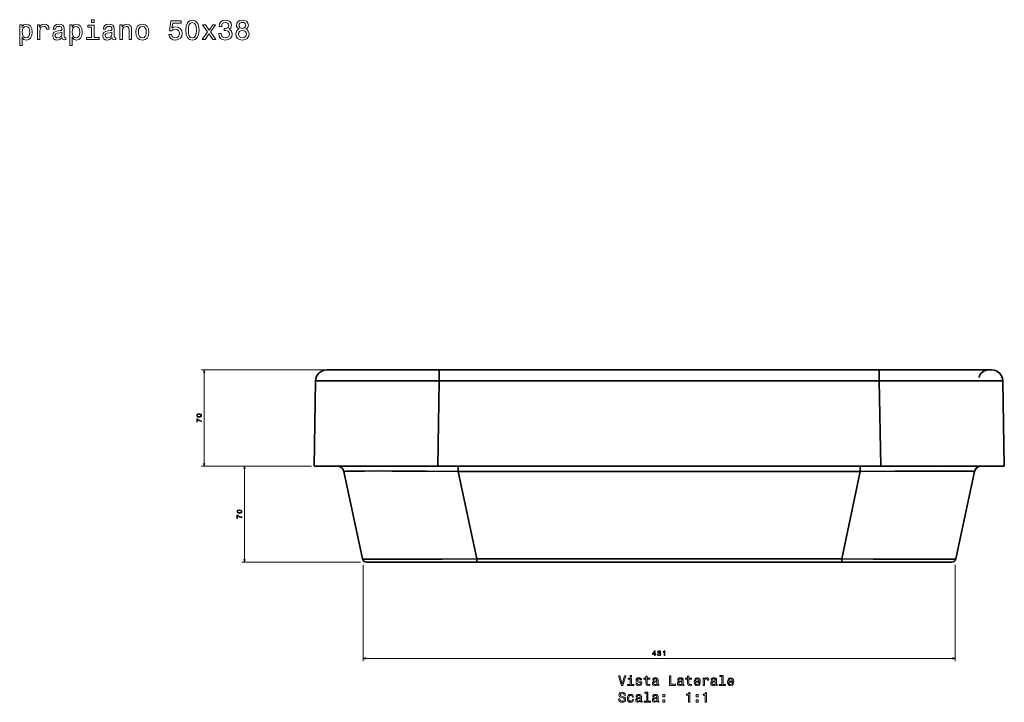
# Model space of a CAD drawing. Extents: x 403 to 1830, y 49 to 1380.
# Tile 4 of 4: x 1113 to 1830, y 883 to 1380. Entities that reach past the tile are written whole.
import ezdxf

# ---------------------------------------------------------------- set-up
doc = ezdxf.new("R2010")
doc.units = 0

msp = doc.modelspace()

# ---------------------------------------------------------------- linework, layer by layer
at = {"color": 7, "lineweight": 13}
for p, q in [((1334.88, 1124.53), (1245.75, 1124.53)), ((1247.75, 1054.53), (1247.75, 1124.53)), ((1325.8, 1054.53), (1245.75, 1054.53)), ((1325.8, 1054.53), (1275.09, 1054.53)), ((1277.09, 984.53), (1277.09, 1054.53)), ((1361.53, 984.53), (1275.09, 984.53)), ((1363.53, 982.53), (1363.53, 912.53)), ((1794.51, 982.53), (1794.51, 912.53)), ((1363.53, 914.53), (1794.51, 914.53))]:
    msp.add_line(p, q, dxfattribs=at)
at = {"color": 7, "lineweight": 35}
for p, q in [((1336.88, 1124.53), (1418.87, 1124.53)), ((1418.87, 1124.53), (1336.88, 1124.53)), ((1418.87, 1124.53), (1739.17, 1124.53)), ((1739.17, 1124.53), (1418.87, 1124.53)), ((1739.17, 1124.53), (1821.16, 1124.53)), ((1821.16, 1124.53), (1739.17, 1124.53)), ((1328.88, 1116.67), (1327.8, 1054.53)), ((1327.8, 1054.53), (1328.88, 1116.67)), ((1418.87, 1116.67), (1417.78, 1054.53)), ((1417.78, 1054.53), (1418.87, 1116.67)), ((1418.87, 1116.67), (1739.17, 1116.67)), ((1739.17, 1116.67), (1418.87, 1116.67)), ((1739.17, 1116.67), (1740.25, 1054.53)), ((1740.25, 1054.53), (1739.17, 1116.67)), ((1829.15, 1116.67), (1830.24, 1054.53)), ((1830.24, 1054.53), (1829.15, 1116.67)), ((1830.24, 1054.53), (1829.15, 1116.67)), ((1417.78, 1054.53), (1327.8, 1054.53)), ((1327.8, 1054.53), (1417.78, 1054.53)), ((1344.6, 1054.53), (1376.55, 1054.53)), ((1395.98, 1054.53), (1432.64, 1054.53)), ((1740.25, 1054.53), (1417.78, 1054.53)), ((1417.78, 1054.53), (1740.25, 1054.53)), ((1432.64, 1054.53), (1725.4, 1054.53)), ((1725.4, 1054.53), (1762.07, 1054.53)), ((1830.24, 1054.53), (1740.25, 1054.53)), ((1740.25, 1054.53), (1830.24, 1054.53)), ((1781.52, 1054.53), (1813.43, 1054.53)), ((1363.02, 986.9), (1349.49, 1050.57)), ((1349.49, 1050.57), (1363.02, 986.9)), ((1725.4, 1050.57), (1432.64, 1050.57)), ((1446.17, 986.9), (1432.64, 1050.57)), ((1432.64, 1050.57), (1725.4, 1050.57)), ((1432.64, 1050.57), (1446.17, 986.9)), ((1711.87, 986.9), (1725.4, 1050.57)), ((1725.4, 1050.57), (1711.87, 986.9)), ((1795.01, 986.9), (1808.54, 1050.57)), ((1795.01, 986.9), (1808.54, 1050.57)), ((1808.54, 1050.57), (1795.01, 986.9)), ((1365.96, 984.53), (1446.17, 984.53)), ((1446.17, 984.53), (1365.96, 984.53)), ((1446.67, 984.53), (1372.01, 984.53)), ((1372.01, 984.53), (1446.67, 984.53)), ((1394.09, 984.53), (1446.17, 984.53)), ((1711.87, 986.9), (1446.17, 986.9)), ((1446.17, 986.9), (1711.87, 986.9)), ((1446.17, 984.53), (1711.87, 984.53)), ((1446.17, 984.53), (1711.87, 984.53)), ((1711.87, 984.53), (1446.17, 984.53)), ((1711.36, 984.53), (1446.67, 984.53)), ((1446.67, 984.53), (1711.36, 984.53)), ((1786.02, 984.53), (1711.36, 984.53)), ((1711.36, 984.53), (1786.02, 984.53)), ((1711.87, 984.53), (1765.37, 984.53)), ((1711.87, 984.53), (1792.08, 984.53)), ((1792.08, 984.53), (1711.87, 984.53))]:
    msp.add_line(p, q, dxfattribs=at)
at = {"color": 7, "lineweight": 35, "ltscale": 0.196509}
for p, q in [((1418.87, 1124.53), (1418.87, 1116.67)), ((1418.87, 1116.67), (1418.87, 1124.53)), ((1739.17, 1124.53), (1739.17, 1116.67)), ((1739.17, 1116.67), (1739.17, 1124.53))]:
    msp.add_line(p, q, dxfattribs=at)
at = {"color": 7, "lineweight": 35, "ltscale": 0.420172}
msp.add_line((1327.8, 1054.53), (1344.6, 1054.53), dxfattribs=at)
at = {"color": 7, "lineweight": 35, "ltscale": 0.099011}
for p, q in [((1432.64, 1050.57), (1432.64, 1054.53)), ((1432.64, 1054.53), (1432.64, 1050.57)), ((1725.4, 1050.57), (1725.4, 1054.53)), ((1725.4, 1054.53), (1725.4, 1050.57))]:
    msp.add_line(p, q, dxfattribs=at)
at = {"color": 7, "lineweight": 35, "ltscale": 0.420663}
msp.add_line((1813.41, 1054.53), (1830.24, 1054.53), dxfattribs=at)
at = {"color": 7, "lineweight": 35, "ltscale": 0.000236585}
msp.add_line((1349.86, 1050.66), (1349.87, 1050.66), dxfattribs=at)
at = {"color": 7, "lineweight": 35, "ltscale": 0.023158}
msp.add_line((1359.74, 1050.91), (1360.66, 1050.92), dxfattribs=at)
at = {"color": 7, "lineweight": 35, "ltscale": 0.015029}
msp.add_line((1802.85, 1050.85), (1802.25, 1050.87), dxfattribs=at)
at = {"color": 7, "lineweight": 35, "ltscale": 0.439944}
msp.add_line((1368.43, 984.53), (1386.02, 984.53), dxfattribs=at)
at = {"color": 7, "lineweight": 35, "ltscale": 0.000302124}
msp.add_line((1372.01, 984.53), (1372.02, 984.53), dxfattribs=at)
at = {"color": 7, "lineweight": 35, "ltscale": 0.000296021}
msp.add_line((1372.02, 984.53), (1372.01, 984.53), dxfattribs=at)
at = {"color": 7, "lineweight": 35, "ltscale": 0.059407}
for p, q in [((1446.17, 984.53), (1446.17, 986.9)), ((1446.17, 986.9), (1446.17, 984.53)), ((1711.87, 984.53), (1711.87, 986.9)), ((1711.87, 986.9), (1711.87, 984.53))]:
    msp.add_line(p, q, dxfattribs=at)
at = {"color": 7, "lineweight": 35, "ltscale": 0.470667}
msp.add_line((1773.25, 984.53), (1792.08, 984.53), dxfattribs=at)
at = {"color": 7, "lineweight": 35, "ltscale": 0.000656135}
msp.add_line((1786, 984.53), (1786.02, 984.53), dxfattribs=at)
at = {"color": 7, "lineweight": 13}
for points in [[(1115.26, 1374.26), (1115.26, 1375.93), (1113.48, 1375.93), (1113.48, 1360.91), (1115.26, 1360.91), (1115.26, 1366.76), (1115.88, 1365.81), (1116.59, 1365.18), (1118.36, 1364.72), (1120.06, 1365.1), (1121.39, 1366.25), (1122.26, 1368.07), (1122.58, 1370.53), (1122.26, 1372.97), (1121.39, 1374.78), (1120.06, 1375.91), (1118.36, 1376.32), (1117.4, 1376.2), (1116.57, 1375.81), (1115.86, 1375.17)], [(1126.39, 1365.1), (1128.17, 1365.1), (1128.17, 1371.29), (1128.35, 1372.79), (1128.9, 1373.86), (1129.78, 1374.5), (1130.97, 1374.72), (1131.86, 1374.58), (1132.53, 1374.18), (1132.93, 1373.49), (1133.07, 1372.57), (1134.87, 1372.57), (1134.62, 1374.2), (1133.96, 1375.37), (1132.85, 1376.08), (1131.34, 1376.32), (1130.31, 1376.16), (1129.42, 1375.75), (1128.63, 1375.07), (1128.01, 1374.14), (1128.01, 1375.93), (1126.39, 1375.93)], [(1144.31, 1366.51), (1144.31, 1366.45), (1144.41, 1365.77), (1144.71, 1365.28), (1145.98, 1364.9), (1146.97, 1365.06), (1146.97, 1366.43), (1146.55, 1366.37), (1145.98, 1366.63), (1145.88, 1367.44), (1145.88, 1373.05), (1145.64, 1374.48), (1144.93, 1375.49), (1143.7, 1376.1), (1141.97, 1376.32), (1140.27, 1376.08), (1139.02, 1375.39), (1138.23, 1374.32), (1137.97, 1372.91), (1137.97, 1372.79), (1139.57, 1372.79), (1139.71, 1373.63), (1140.15, 1374.24), (1140.88, 1374.6), (1141.91, 1374.74), (1142.9, 1374.64), (1143.6, 1374.34), (1144.02, 1373.82), (1144.17, 1373.09), (1144.09, 1372.24), (1143.76, 1371.82), (1142.96, 1371.62), (1141.44, 1371.46), (1139.71, 1371.09), (1138.48, 1370.45), (1137.75, 1369.44), (1137.53, 1367.95), (1137.73, 1366.61), (1138.36, 1365.63), (1139.36, 1365), (1140.76, 1364.78), (1142.63, 1365.2)], [(1151.69, 1374.26), (1151.69, 1375.93), (1149.92, 1375.93), (1149.92, 1360.91), (1151.69, 1360.91), (1151.69, 1366.76), (1152.32, 1365.81), (1153.02, 1365.18), (1154.8, 1364.72), (1156.49, 1365.1), (1157.82, 1366.25), (1158.69, 1368.07), (1159.01, 1370.53), (1158.69, 1372.97), (1157.82, 1374.78), (1156.49, 1375.91), (1154.8, 1376.32), (1153.83, 1376.2), (1153, 1375.81), (1152.3, 1375.17)], [(1167.65, 1379.59), (1165.77, 1379.59), (1165.77, 1377.57), (1167.65, 1377.57)], [(1180.74, 1366.51), (1180.74, 1366.45), (1180.84, 1365.77), (1181.14, 1365.28), (1182.41, 1364.9), (1183.4, 1365.06), (1183.4, 1366.43), (1182.98, 1366.37), (1182.41, 1366.63), (1182.31, 1367.44), (1182.31, 1373.05), (1182.07, 1374.48), (1181.36, 1375.49), (1180.13, 1376.1), (1178.4, 1376.32), (1176.7, 1376.08), (1175.45, 1375.39), (1174.67, 1374.32), (1174.41, 1372.91), (1174.41, 1372.79), (1176, 1372.79), (1176.14, 1373.63), (1176.58, 1374.24), (1177.31, 1374.6), (1178.34, 1374.74), (1179.33, 1374.64), (1180.03, 1374.34), (1180.46, 1373.82), (1180.6, 1373.09), (1180.52, 1372.24), (1180.19, 1371.82), (1179.39, 1371.62), (1177.87, 1371.46), (1176.14, 1371.09), (1174.91, 1370.45), (1174.18, 1369.44), (1173.96, 1367.95), (1174.16, 1366.61), (1174.79, 1365.63), (1175.8, 1365), (1177.19, 1364.78), (1179.07, 1365.2)], [(1186.45, 1365.1), (1188.22, 1365.1), (1188.22, 1371.35), (1188.41, 1372.79), (1188.99, 1373.84), (1189.9, 1374.48), (1191.11, 1374.72), (1192.08, 1374.52), (1192.68, 1373.98), (1192.98, 1373.07), (1193.09, 1371.86), (1193.09, 1365.1), (1194.86, 1365.1), (1194.86, 1372.22), (1194.78, 1373.65), (1194.42, 1374.84), (1193.23, 1375.93), (1191.37, 1376.32), (1190.34, 1376.18), (1189.47, 1375.79), (1188.73, 1375.15), (1188.14, 1374.28), (1188.14, 1375.93), (1186.45, 1375.93)], [(1198.07, 1370.51), (1198.39, 1368.05), (1199.32, 1366.23), (1200.79, 1365.1), (1202.77, 1364.72), (1204.72, 1365.1), (1206.2, 1366.21), (1207.13, 1368.03), (1207.47, 1370.51), (1207.13, 1372.97), (1206.2, 1374.8), (1204.72, 1375.91), (1202.77, 1376.32), (1200.79, 1375.91), (1199.32, 1374.78), (1198.39, 1372.97)], [(1222.05, 1368.75), (1222.5, 1367.1), (1223.49, 1365.81), (1224.94, 1365), (1226.79, 1364.7), (1228.83, 1365.06), (1230.43, 1366.05), (1231.43, 1367.62), (1231.82, 1369.64), (1231.47, 1371.52), (1230.51, 1372.99), (1228.99, 1373.94), (1227.04, 1374.28), (1225.52, 1374.04), (1224.35, 1373.37), (1224.92, 1377.14), (1231.05, 1377.14), (1231.05, 1378.8), (1223.57, 1378.8), (1222.46, 1371.38), (1224.07, 1371.38), (1225.24, 1372.32), (1226.73, 1372.67), (1228.02, 1372.44), (1229.01, 1371.8), (1229.64, 1370.81), (1229.86, 1369.54), (1229.64, 1368.27), (1228.99, 1367.28), (1228, 1366.65), (1226.73, 1366.43), (1225.66, 1366.57), (1224.84, 1367.04), (1224.23, 1367.76), (1223.93, 1368.75)], [(1234.34, 1371.94), (1234.64, 1368.77), (1235.59, 1366.51), (1237.1, 1365.14), (1239.2, 1364.7), (1241.28, 1365.14), (1242.79, 1366.51), (1243.72, 1368.77), (1244.04, 1371.94), (1243.72, 1375.09), (1243.34, 1376.34), (1242.79, 1377.37), (1241.28, 1378.74), (1239.2, 1379.2), (1237.1, 1378.74), (1235.59, 1377.35), (1234.64, 1375.09)], [(1236.28, 1371.94), (1236.44, 1374.38), (1236.94, 1376.14), (1237.85, 1377.16), (1239.2, 1377.53), (1240.53, 1377.16), (1241.44, 1376.14), (1241.94, 1374.38), (1242.11, 1371.94), (1241.94, 1369.48), (1241.44, 1367.72), (1240.53, 1366.69), (1239.2, 1366.35), (1237.85, 1366.69), (1236.94, 1367.72), (1236.44, 1369.48)], [(1258.41, 1369.5), (1258.41, 1369.36), (1258.73, 1367.42), (1259.68, 1365.97), (1261.17, 1365.04), (1263.15, 1364.7), (1265.24, 1365.04), (1266.82, 1365.93), (1267.83, 1367.34), (1268.19, 1369.16), (1268.03, 1370.35), (1267.58, 1371.31), (1266.86, 1372.06), (1265.89, 1372.61), (1267.2, 1373.69), (1267.66, 1375.43), (1267.36, 1377), (1266.49, 1378.19), (1265.08, 1378.94), (1263.15, 1379.2), (1261.33, 1378.88), (1259.94, 1377.99), (1259.03, 1376.58), (1258.73, 1374.7), (1258.73, 1374.56), (1260.52, 1374.56), (1260.68, 1375.85), (1261.21, 1376.78), (1262.06, 1377.35), (1263.25, 1377.55), (1264.3, 1377.39), (1265.06, 1376.96), (1265.53, 1376.28), (1265.71, 1375.35), (1265.53, 1374.36), (1265.04, 1373.69), (1264.19, 1373.29), (1263.04, 1373.17), (1262.26, 1373.19), (1262.26, 1371.6), (1263.25, 1371.64), (1264.52, 1371.46), (1265.47, 1370.97), (1266.03, 1370.18), (1266.23, 1369.16), (1266.01, 1367.99), (1265.43, 1367.12), (1264.5, 1366.57), (1263.27, 1366.39), (1262, 1366.59), (1261.07, 1367.2), (1260.48, 1368.17), (1260.26, 1369.5)], [(1273.13, 1372.65), (1272.1, 1372.08), (1271.4, 1371.29), (1270.95, 1370.31), (1270.81, 1369.12), (1271.13, 1367.32), (1272.06, 1365.93), (1273.58, 1365.04), (1275.63, 1364.7), (1277.67, 1365.04), (1279.18, 1365.93), (1280.11, 1367.32), (1280.45, 1369.12), (1280.29, 1370.31), (1279.87, 1371.29), (1279.14, 1372.08), (1278.13, 1372.65), (1278.94, 1373.13), (1279.51, 1373.8), (1279.85, 1374.6), (1279.97, 1375.59), (1279.65, 1377.02), (1278.8, 1378.17), (1277.43, 1378.92), (1275.63, 1379.2), (1273.82, 1378.92), (1272.45, 1378.17), (1271.58, 1377.02), (1271.28, 1375.59), (1271.38, 1374.6), (1271.72, 1373.8)], [(1273.19, 1375.43), (1273.35, 1376.32), (1273.84, 1377), (1274.6, 1377.43), (1275.63, 1377.59), (1276.64, 1377.43), (1277.41, 1377), (1277.89, 1376.32), (1278.07, 1375.43), (1277.89, 1374.52), (1277.41, 1373.82), (1276.64, 1373.35), (1275.63, 1373.21), (1274.6, 1373.37), (1273.84, 1373.82), (1273.35, 1374.52)], [(1118.06, 1366.31), (1116.87, 1366.57), (1116, 1367.38), (1115.46, 1368.69), (1115.28, 1370.53), (1115.46, 1372.34), (1116, 1373.65), (1116.87, 1374.44), (1118.06, 1374.72), (1119.15, 1374.44), (1120.02, 1373.63), (1120.56, 1372.32), (1120.77, 1370.53), (1120.56, 1368.71), (1120.02, 1367.38), (1119.15, 1366.57)], [(1144.11, 1368.89), (1143.86, 1367.84), (1143.22, 1367.04), (1142.25, 1366.51), (1141.06, 1366.33), (1140.29, 1366.43), (1139.75, 1366.76), (1139.41, 1367.32), (1139.3, 1368.11), (1139.38, 1368.81), (1139.71, 1369.32), (1141, 1369.88), (1142.63, 1370.12), (1144.11, 1370.61)], [(1154.49, 1366.31), (1153.3, 1366.57), (1152.44, 1367.38), (1151.89, 1368.69), (1151.71, 1370.53), (1151.89, 1372.34), (1152.44, 1373.65), (1153.3, 1374.44), (1154.49, 1374.72), (1155.58, 1374.44), (1156.45, 1373.63), (1157, 1372.32), (1157.2, 1370.53), (1157, 1368.71), (1156.45, 1367.38), (1155.58, 1366.57)], [(1167.59, 1366.59), (1167.59, 1375.57), (1163.03, 1375.57), (1163.03, 1374.06), (1165.81, 1374.06), (1165.81, 1366.59), (1162.18, 1366.59), (1162.18, 1365.1), (1171.26, 1365.1), (1171.26, 1366.59)], [(1180.54, 1368.89), (1180.3, 1367.84), (1179.65, 1367.04), (1178.68, 1366.51), (1177.49, 1366.33), (1176.72, 1366.43), (1176.18, 1366.76), (1175.84, 1367.32), (1175.74, 1368.11), (1175.82, 1368.81), (1176.14, 1369.32), (1177.43, 1369.88), (1179.07, 1370.12), (1180.54, 1370.61)], [(1199.88, 1370.53), (1200.07, 1372.34), (1200.63, 1373.65), (1201.54, 1374.46), (1202.77, 1374.74), (1203.98, 1374.46), (1204.89, 1373.67), (1205.45, 1372.34), (1205.65, 1370.53), (1205.45, 1368.69), (1204.89, 1367.36), (1203.98, 1366.55), (1202.77, 1366.29), (1201.54, 1366.55), (1200.63, 1367.36), (1200.07, 1368.69)], [(1248.46, 1365.1), (1251.24, 1369.32), (1254.11, 1365.1), (1256.25, 1365.1), (1252.37, 1370.69), (1256.02, 1375.93), (1253.97, 1375.93), (1251.32, 1372), (1248.68, 1375.93), (1246.58, 1375.93), (1250.17, 1370.67), (1246.38, 1365.1)], [(1272.75, 1369.16), (1272.93, 1370.23), (1273.51, 1371.03), (1274.42, 1371.56), (1275.63, 1371.74), (1276.82, 1371.56), (1277.73, 1371.03), (1278.32, 1370.23), (1278.52, 1369.16), (1278.32, 1368.01), (1277.73, 1367.14), (1276.82, 1366.57), (1275.63, 1366.39), (1274.42, 1366.57), (1273.51, 1367.14), (1272.93, 1368.01)], [(1244.04, 1090.18), (1244.83, 1090.26), (1245.4, 1090.49), (1245.74, 1090.87), (1245.85, 1091.4), (1245.74, 1091.92), (1245.4, 1092.29), (1244.83, 1092.53), (1244.04, 1092.61), (1243.26, 1092.53), (1242.94, 1092.43), (1242.69, 1092.29), (1242.34, 1091.92), (1242.23, 1091.4), (1242.34, 1090.87), (1242.69, 1090.49), (1243.26, 1090.26)], [(1244.04, 1090.66), (1243.43, 1090.7), (1242.99, 1090.83), (1242.74, 1091.06), (1242.65, 1091.4), (1242.74, 1091.73), (1242.99, 1091.96), (1243.43, 1092.08), (1244.04, 1092.12), (1244.66, 1092.08), (1245.1, 1091.96), (1245.35, 1091.73), (1245.44, 1091.4), (1245.35, 1091.06), (1245.1, 1090.83), (1244.66, 1090.7)], [(1245.75, 1086.96), (1245.75, 1087.47), (1244.92, 1087.63), (1244.14, 1087.93), (1243.42, 1088.34), (1242.75, 1088.88), (1242.33, 1088.88), (1242.33, 1086.48), (1242.79, 1086.48), (1242.79, 1088.4), (1243.47, 1087.84), (1244.18, 1087.42), (1244.94, 1087.13)], [(1273.38, 1020.18), (1274.17, 1020.26), (1274.74, 1020.49), (1275.08, 1020.87), (1275.19, 1021.4), (1275.08, 1021.92), (1274.74, 1022.29), (1274.17, 1022.53), (1273.38, 1022.61), (1272.6, 1022.53), (1272.28, 1022.43), (1272.03, 1022.29), (1271.68, 1021.92), (1271.57, 1021.4), (1271.68, 1020.87), (1272.03, 1020.49), (1272.6, 1020.26)], [(1275.09, 1016.96), (1275.09, 1017.47), (1274.26, 1017.63), (1273.48, 1017.93), (1272.76, 1018.34), (1272.09, 1018.88), (1271.67, 1018.88), (1271.67, 1016.48), (1272.13, 1016.48), (1272.13, 1018.4), (1272.81, 1017.84), (1273.52, 1017.42), (1274.27, 1017.13)], [(1273.38, 1020.66), (1272.77, 1020.7), (1272.33, 1020.83), (1272.08, 1021.06), (1271.98, 1021.4), (1272.08, 1021.73), (1272.33, 1021.96), (1272.77, 1022.08), (1273.38, 1022.12), (1274, 1022.08), (1274.44, 1021.96), (1274.69, 1021.73), (1274.78, 1021.4), (1274.69, 1021.06), (1274.44, 1020.83), (1274, 1020.7)], [(1575.56, 916.53), (1576.01, 916.53), (1576.01, 917.39), (1576.51, 917.39), (1576.51, 917.8), (1576.01, 917.8), (1576.01, 919.95), (1575.55, 919.95), (1574.02, 917.84), (1574.02, 917.39), (1575.56, 917.39)], [(1574.44, 917.8), (1575.56, 919.36), (1575.56, 917.8)], [(1577.75, 917.62), (1577.75, 917.59), (1577.83, 917.11), (1578.06, 916.74), (1578.44, 916.51), (1578.93, 916.42), (1579.46, 916.51), (1579.85, 916.73), (1580.1, 917.09), (1580.19, 917.54), (1580.15, 917.84), (1580.04, 918.08), (1579.86, 918.27), (1579.62, 918.4), (1579.95, 918.67), (1580.06, 919.11), (1579.99, 919.5), (1579.77, 919.8), (1579.42, 919.99), (1578.93, 920.05), (1578.48, 919.97), (1578.13, 919.75), (1577.9, 919.4), (1577.83, 918.93), (1577.83, 918.89), (1578.28, 918.89), (1578.32, 919.21), (1578.45, 919.45), (1578.66, 919.59), (1578.96, 919.64), (1579.22, 919.6), (1579.41, 919.49), (1579.53, 919.32), (1579.57, 919.09), (1579.53, 918.84), (1579.41, 918.67), (1579.19, 918.57), (1578.91, 918.54), (1578.71, 918.55), (1578.71, 918.15), (1578.96, 918.16), (1579.27, 918.11), (1579.51, 917.99), (1579.65, 917.8), (1579.7, 917.54), (1579.65, 917.25), (1579.5, 917.03), (1579.27, 916.89), (1578.96, 916.85), (1578.64, 916.9), (1578.41, 917.05), (1578.27, 917.29), (1578.21, 917.62)], [(1582.66, 916.53), (1583.12, 916.53), (1583.12, 920.05), (1582.78, 920.05), (1582.69, 919.74), (1582.51, 919.54), (1582.23, 919.42), (1581.85, 919.37), (1581.85, 919.02), (1582.66, 919.02)], [(1553.81, 901.82), (1552.05, 895.86), (1550.25, 901.82), (1549.29, 901.82), (1551.55, 894.81), (1552.56, 894.81), (1554.77, 901.82)], [(1558.75, 895.56), (1558.75, 900.05), (1556.47, 900.05), (1556.47, 899.29), (1557.86, 899.29), (1557.86, 895.56), (1556.05, 895.56), (1556.05, 894.81), (1560.59, 894.81), (1560.59, 895.56)], [(1558.78, 902.06), (1557.84, 902.06), (1557.84, 901.05), (1558.78, 901.05)], [(1564.76, 897.97), (1563.91, 898.17), (1563.27, 898.41), (1563.06, 898.88), (1563.12, 899.21), (1563.33, 899.45), (1563.67, 899.61), (1564.17, 899.67), (1564.64, 899.61), (1565.01, 899.42), (1565.26, 899.15), (1565.36, 898.79), (1566.22, 898.79), (1566.22, 898.81), (1566.07, 899.46), (1565.66, 899.98), (1565.01, 900.3), (1564.17, 900.42), (1563.31, 900.3), (1562.68, 899.97), (1562.29, 899.47), (1562.17, 898.85), (1562.26, 898.24), (1562.54, 897.82), (1563.01, 897.52), (1563.68, 897.31), (1564.67, 897.06), (1565.28, 896.81), (1565.44, 896.61), (1565.5, 896.31), (1565.41, 895.93), (1565.17, 895.65), (1564.77, 895.47), (1564.25, 895.41), (1563.69, 895.47), (1563.29, 895.68), (1563.02, 896.02), (1562.91, 896.5), (1562.05, 896.5), (1562.19, 895.69), (1562.6, 895.11), (1563.26, 894.75), (1564.17, 894.62), (1565.12, 894.75), (1565.81, 895.11), (1566.23, 895.67), (1566.39, 896.41), (1566.28, 897.04), (1565.96, 897.48), (1565.45, 897.76)], [(1569.37, 899.29), (1569.37, 896.58), (1569.43, 895.7), (1569.71, 895.1), (1570.28, 894.74), (1571.24, 894.62), (1572.29, 894.67), (1572.29, 895.44), (1571.52, 895.38), (1570.82, 895.46), (1570.45, 895.71), (1570.29, 896.14), (1570.26, 896.73), (1570.26, 899.29), (1572.29, 899.29), (1572.29, 900.05), (1570.26, 900.05), (1570.26, 901.63), (1569.37, 901.63), (1569.37, 900.05), (1567.84, 900.05), (1567.84, 899.29)], [(1577.47, 895.52), (1577.47, 895.49), (1577.52, 895.15), (1577.67, 894.91), (1578.31, 894.71), (1578.8, 894.79), (1578.8, 895.48), (1578.59, 895.45), (1578.31, 895.58), (1578.26, 895.98), (1578.26, 898.79), (1578.14, 899.5), (1577.78, 900.01), (1577.17, 900.31), (1576.3, 900.42), (1575.45, 900.3), (1574.83, 899.96), (1574.44, 899.42), (1574.3, 898.72), (1574.3, 898.66), (1575.1, 898.66), (1575.17, 899.08), (1575.39, 899.38), (1575.76, 899.57), (1576.27, 899.64), (1576.77, 899.59), (1577.12, 899.43), (1577.33, 899.17), (1577.4, 898.81), (1577.36, 898.39), (1577.2, 898.17), (1576.8, 898.07), (1576.04, 897.99), (1575.17, 897.81), (1574.56, 897.49), (1574.19, 896.98), (1574.08, 896.24), (1574.18, 895.57), (1574.5, 895.08), (1575, 894.76), (1575.7, 894.65), (1576.63, 894.86)], [(1577.37, 896.71), (1577.25, 896.19), (1576.93, 895.78), (1576.44, 895.52), (1575.85, 895.43), (1575.46, 895.48), (1575.19, 895.64), (1575.02, 895.92), (1574.97, 896.32), (1575.01, 896.67), (1575.17, 896.92), (1575.82, 897.21), (1576.63, 897.33), (1577.37, 897.57)], [(1586.44, 894.81), (1590.94, 894.81), (1590.94, 895.66), (1587.37, 895.66), (1587.37, 901.81), (1586.44, 901.81)], [(1595.69, 895.52), (1595.69, 895.49), (1595.74, 895.15), (1595.89, 894.91), (1596.52, 894.71), (1597.02, 894.79), (1597.02, 895.48), (1596.81, 895.45), (1596.52, 895.58), (1596.47, 895.98), (1596.47, 898.79), (1596.35, 899.5), (1596, 900.01), (1595.38, 900.31), (1594.52, 900.42), (1593.67, 900.3), (1593.04, 899.96), (1592.65, 899.42), (1592.52, 898.72), (1592.52, 898.66), (1593.32, 898.66), (1593.39, 899.08), (1593.61, 899.38), (1593.97, 899.57), (1594.49, 899.64), (1594.98, 899.59), (1595.33, 899.43), (1595.55, 899.17), (1595.62, 898.81), (1595.58, 898.39), (1595.42, 898.17), (1595.01, 898.07), (1594.26, 897.99), (1593.39, 897.81), (1592.77, 897.49), (1592.41, 896.98), (1592.3, 896.24), (1592.4, 895.57), (1592.71, 895.08), (1593.22, 894.76), (1593.91, 894.65), (1594.85, 894.86)], [(1595.59, 896.71), (1595.47, 896.19), (1595.14, 895.78), (1594.66, 895.52), (1594.06, 895.43), (1593.68, 895.48), (1593.41, 895.64), (1593.24, 895.92), (1593.19, 896.32), (1593.23, 896.67), (1593.39, 896.92), (1594.03, 897.21), (1594.85, 897.33), (1595.59, 897.57)], [(1599.73, 899.29), (1599.73, 896.58), (1599.79, 895.7), (1600.08, 895.1), (1600.64, 894.74), (1601.6, 894.62), (1602.65, 894.67), (1602.65, 895.44), (1601.88, 895.38), (1601.18, 895.46), (1600.81, 895.71), (1600.65, 896.14), (1600.62, 896.73), (1600.62, 899.29), (1602.65, 899.29), (1602.65, 900.05), (1600.62, 900.05), (1600.62, 901.63), (1599.73, 901.63), (1599.73, 900.05), (1598.2, 900.05), (1598.2, 899.29)], [(1605.39, 897.27), (1608.94, 897.27), (1608.95, 897.68), (1608.79, 898.84), (1608.35, 899.71), (1607.64, 900.23), (1606.7, 900.42), (1605.78, 900.22), (1605.08, 899.66), (1604.62, 898.74), (1604.46, 897.53), (1604.61, 896.29), (1605.07, 895.38), (1605.76, 894.81), (1606.67, 894.62), (1607.46, 894.75), (1608.1, 895.1), (1608.58, 895.64), (1608.85, 896.37), (1607.97, 896.37), (1607.79, 895.96), (1607.53, 895.66), (1606.78, 895.42), (1606.21, 895.53), (1605.77, 895.88), (1605.49, 896.46), (1605.39, 897.24)], [(1605.39, 898.01), (1605.5, 898.71), (1605.77, 899.22), (1606.19, 899.54), (1606.73, 899.65), (1607.27, 899.54), (1607.68, 899.22), (1607.93, 898.71), (1608.02, 898.01)], [(1611.02, 894.81), (1611.91, 894.81), (1611.91, 897.91), (1612, 898.66), (1612.27, 899.19), (1612.71, 899.51), (1613.31, 899.63), (1613.75, 899.56), (1614.09, 899.35), (1614.29, 899.01), (1614.36, 898.55), (1615.26, 898.55), (1615.13, 899.36), (1614.8, 899.95), (1614.25, 900.3), (1613.49, 900.42), (1612.98, 900.34), (1612.53, 900.14), (1612.14, 899.8), (1611.83, 899.33), (1611.83, 900.23), (1611.02, 900.23)], [(1619.98, 895.52), (1619.98, 895.49), (1620.03, 895.15), (1620.18, 894.91), (1620.81, 894.71), (1621.31, 894.79), (1621.31, 895.48), (1621.1, 895.45), (1620.81, 895.58), (1620.76, 895.98), (1620.76, 898.79), (1620.64, 899.5), (1620.29, 900.01), (1619.67, 900.31), (1618.81, 900.42), (1617.96, 900.3), (1617.33, 899.96), (1616.94, 899.42), (1616.81, 898.72), (1616.81, 898.66), (1617.61, 898.66), (1617.68, 899.08), (1617.9, 899.38), (1618.26, 899.57), (1618.78, 899.64), (1619.27, 899.59), (1619.62, 899.43), (1619.83, 899.17), (1619.91, 898.81), (1619.86, 898.39), (1619.7, 898.17), (1619.3, 898.07), (1618.54, 897.99), (1617.68, 897.81), (1617.06, 897.49), (1616.7, 896.98), (1616.59, 896.24), (1616.69, 895.57), (1617, 895.08), (1617.5, 894.76), (1618.2, 894.65), (1619.14, 894.86)], [(1619.87, 896.71), (1619.75, 896.19), (1619.43, 895.78), (1618.95, 895.52), (1618.35, 895.43), (1617.97, 895.48), (1617.7, 895.64), (1617.52, 895.92), (1617.47, 896.32), (1617.51, 896.67), (1617.68, 896.92), (1618.32, 897.21), (1619.14, 897.33), (1619.87, 897.57)], [(1624.6, 901.31), (1624.6, 895.56), (1622.77, 895.56), (1622.77, 894.81), (1627.3, 894.81), (1627.3, 895.56), (1625.48, 895.56), (1625.48, 902.06), (1623.2, 902.06), (1623.2, 901.31)], [(1629.68, 897.27), (1633.23, 897.27), (1633.24, 897.68), (1633.08, 898.84), (1632.63, 899.71), (1631.93, 900.23), (1630.99, 900.42), (1630.07, 900.22), (1629.37, 899.66), (1628.91, 898.74), (1628.75, 897.53), (1628.9, 896.29), (1629.36, 895.38), (1630.05, 894.81), (1630.96, 894.62), (1631.75, 894.75), (1632.39, 895.1), (1632.87, 895.64), (1633.14, 896.37), (1632.26, 896.37), (1632.08, 895.96), (1631.82, 895.66), (1631.07, 895.42), (1630.5, 895.53), (1630.06, 895.88), (1629.78, 896.46), (1629.68, 897.24)], [(1629.68, 898.01), (1629.79, 898.71), (1630.06, 899.22), (1630.48, 899.54), (1631.02, 899.65), (1631.55, 899.54), (1631.97, 899.22), (1632.22, 898.71), (1632.31, 898.01)], [(1550.46, 885.03), (1549.54, 885.03), (1549.74, 883.96), (1550.25, 883.17), (1551.02, 882.7), (1552.07, 882.53), (1553.11, 882.69), (1553.89, 883.13), (1554.38, 883.83), (1554.57, 884.75), (1554.41, 885.58), (1553.99, 886.11), (1553.3, 886.46), (1552.39, 886.73), (1551.6, 886.92), (1551.09, 887.14), (1550.79, 887.46), (1550.7, 887.97), (1550.79, 888.42), (1551.05, 888.76), (1551.46, 888.99), (1552.01, 889.08), (1552.58, 888.97), (1553.02, 888.7), (1553.31, 888.25), (1553.46, 887.63), (1554.37, 887.63), (1554.37, 887.65), (1554.21, 888.6), (1553.74, 889.31), (1552.99, 889.75), (1551.98, 889.9), (1551.08, 889.75), (1550.37, 889.33), (1549.92, 888.67), (1549.75, 887.82), (1549.88, 887.07), (1550.27, 886.55), (1550.87, 886.21), (1551.7, 885.95), (1552.52, 885.72), (1553.13, 885.49), (1553.51, 885.17), (1553.64, 884.65), (1553.52, 884.11), (1553.2, 883.71), (1552.73, 883.46), (1552.11, 883.38), (1551.43, 883.49), (1550.9, 883.81), (1550.57, 884.33)], [(1569.95, 889.22), (1569.95, 883.47), (1568.12, 883.47), (1568.12, 882.72), (1572.65, 882.72), (1572.65, 883.47), (1570.83, 883.47), (1570.83, 889.96), (1568.55, 889.96), (1568.55, 889.22)], [(1600.45, 882.72), (1601.37, 882.72), (1601.37, 889.77), (1600.68, 889.77), (1600.5, 889.16), (1600.14, 888.74), (1599.58, 888.5), (1598.81, 888.42), (1598.81, 887.7), (1600.45, 887.7)], [(1612.59, 882.72), (1613.51, 882.72), (1613.51, 889.77), (1612.82, 889.77), (1612.64, 889.16), (1612.28, 888.74), (1611.72, 888.5), (1610.96, 888.42), (1610.96, 887.7), (1612.59, 887.7)], [(1559.49, 886.34), (1560.36, 886.34), (1560.18, 887.15), (1559.75, 887.78), (1559.07, 888.18), (1558.2, 888.33), (1557.23, 888.13), (1556.49, 887.56), (1556.03, 886.64), (1555.87, 885.41), (1556.02, 884.19), (1556.47, 883.29), (1557.19, 882.72), (1558.17, 882.53), (1559.03, 882.68), (1559.71, 883.1), (1560.17, 883.77), (1560.37, 884.66), (1559.53, 884.66), (1559.38, 884.09), (1559.09, 883.67), (1558.69, 883.41), (1558.2, 883.33), (1557.58, 883.46), (1557.14, 883.86), (1556.86, 884.52), (1556.77, 885.44), (1556.86, 886.35), (1557.15, 887.01), (1557.6, 887.41), (1558.2, 887.55), (1558.72, 887.46), (1559.11, 887.23), (1559.38, 886.85)], [(1565.33, 883.43), (1565.33, 883.4), (1565.38, 883.05), (1565.53, 882.81), (1566.16, 882.62), (1566.66, 882.7), (1566.66, 883.39), (1566.45, 883.36), (1566.16, 883.49), (1566.11, 883.89), (1566.11, 886.69), (1565.99, 887.41), (1565.64, 887.92), (1565.02, 888.22), (1564.16, 888.33), (1563.31, 888.21), (1562.68, 887.86), (1562.29, 887.33), (1562.16, 886.62), (1562.16, 886.56), (1562.96, 886.56), (1563.03, 886.99), (1563.25, 887.29), (1563.61, 887.47), (1564.13, 887.54), (1564.62, 887.49), (1564.97, 887.34), (1565.19, 887.08), (1565.26, 886.72), (1565.22, 886.29), (1565.05, 886.08), (1564.65, 885.98), (1563.9, 885.9), (1563.03, 885.72), (1562.41, 885.39), (1562.05, 884.89), (1561.94, 884.14), (1562.04, 883.48), (1562.35, 882.98), (1562.86, 882.67), (1563.55, 882.56), (1564.49, 882.77)], [(1565.23, 884.62), (1565.11, 884.09), (1564.78, 883.69), (1564.3, 883.43), (1563.7, 883.34), (1563.32, 883.39), (1563.05, 883.55), (1562.88, 883.83), (1562.83, 884.22), (1562.87, 884.58), (1563.03, 884.83), (1563.67, 885.11), (1564.49, 885.23), (1565.23, 885.47)], [(1577.47, 883.43), (1577.47, 883.4), (1577.52, 883.05), (1577.67, 882.81), (1578.31, 882.62), (1578.8, 882.7), (1578.8, 883.39), (1578.59, 883.36), (1578.31, 883.49), (1578.26, 883.89), (1578.26, 886.69), (1578.14, 887.41), (1577.78, 887.92), (1577.17, 888.22), (1576.3, 888.33), (1575.45, 888.21), (1574.83, 887.86), (1574.44, 887.33), (1574.3, 886.62), (1574.3, 886.56), (1575.1, 886.56), (1575.17, 886.99), (1575.39, 887.29), (1575.76, 887.47), (1576.27, 887.54), (1576.77, 887.49), (1577.12, 887.34), (1577.33, 887.08), (1577.4, 886.72), (1577.36, 886.29), (1577.2, 886.08), (1576.8, 885.98), (1576.04, 885.9), (1575.17, 885.72), (1574.56, 885.39), (1574.19, 884.89), (1574.08, 884.14), (1574.18, 883.48), (1574.5, 882.98), (1575, 882.67), (1575.7, 882.56), (1576.63, 882.77)], [(1577.37, 884.62), (1577.25, 884.09), (1576.93, 883.69), (1576.44, 883.43), (1575.85, 883.34), (1575.46, 883.39), (1575.19, 883.55), (1575.02, 883.83), (1574.97, 884.22), (1575.01, 884.58), (1575.17, 884.83), (1575.82, 885.11), (1576.63, 885.23), (1577.37, 885.47)], [(1581.72, 886.63), (1583.11, 886.63), (1583.11, 888.14), (1581.72, 888.14)], [(1581.72, 882.72), (1583.11, 882.72), (1583.11, 884.22), (1581.72, 884.22)], [(1606.01, 886.63), (1607.4, 886.63), (1607.4, 888.14), (1606.01, 888.14)], [(1606.01, 882.72), (1607.4, 882.72), (1607.4, 884.22), (1606.01, 884.22)]]:
    msp.add_lwpolyline(points, close=True, dxfattribs=at)
for points in [[(1248.27, 1122.6), (1247.75, 1124.53), (1247.23, 1122.6)], [(1247.23, 1056.46), (1247.75, 1054.53), (1248.27, 1056.46)], [(1277.61, 1052.6), (1277.09, 1054.53), (1276.57, 1052.6)], [(1276.57, 986.46), (1277.09, 984.53), (1277.61, 986.46)], [(1365.46, 915.04), (1363.53, 914.53), (1365.46, 914.01)], [(1792.57, 914.01), (1794.51, 914.53), (1792.57, 915.04)]]:
    msp.add_lwpolyline(points, dxfattribs=at)
at = {"color": 7, "lineweight": 35}
for points in [[(1328.88, 1116.67), (1328.88, 1116.67), (1328.89, 1116.67), (1328.96, 1116.67), (1329.58, 1116.68), (1334.9, 1116.71), (1363.04, 1116.72), (1418.87, 1116.67)], [(1418.87, 1116.67), (1362.18, 1116.72), (1339.77, 1116.72), (1331.76, 1116.7), (1328.96, 1116.67), (1328.89, 1116.67), (1328.88, 1116.67), (1328.88, 1116.67)], [(1739.17, 1116.67), (1794.62, 1116.72), (1823.78, 1116.71), (1828.53, 1116.68), (1829.08, 1116.67), (1829.15, 1116.67), (1829.15, 1116.67), (1829.15, 1116.67)], [(1829.15, 1116.67), (1829.15, 1116.67), (1829.15, 1116.67), (1829.07, 1116.67), (1828.43, 1116.68), (1822.94, 1116.71), (1794.32, 1116.72), (1739.17, 1116.67)], [(1432.64, 1050.57), (1409.72, 1050.79), (1387.78, 1050.93), (1375.4, 1050.97), (1364.49, 1050.95), (1355.91, 1050.87), (1351.74, 1050.77), (1350.43, 1050.7), (1349.68, 1050.63), (1349.52, 1050.59), (1349.5, 1050.58), (1349.49, 1050.58), (1349.49, 1050.57)], [(1349.49, 1050.57), (1349.49, 1050.58), (1349.5, 1050.58), (1349.51, 1050.59), (1349.57, 1050.61), (1349.71, 1050.64), (1350.22, 1050.69), (1351.48, 1050.76), (1355.71, 1050.86), (1363.44, 1050.94), (1373.2, 1050.97), (1384.28, 1050.95), (1407.84, 1050.81), (1432.64, 1050.57)], [(1725.4, 1050.57), (1750.54, 1050.81), (1774.37, 1050.95), (1784.47, 1050.97), (1793.48, 1050.95), (1800.89, 1050.89), (1805.55, 1050.79), (1807.12, 1050.73), (1808.12, 1050.66), (1808.5, 1050.6), (1808.53, 1050.59), (1808.54, 1050.58), (1808.54, 1050.57), (1808.54, 1050.57)], [(1808.54, 1050.57), (1808.54, 1050.58), (1808.54, 1050.58), (1808.52, 1050.59), (1808.47, 1050.61), (1808.32, 1050.64), (1807.82, 1050.69), (1806.55, 1050.76), (1802.32, 1050.86), (1795.83, 1050.93), (1787.74, 1050.96), (1778.53, 1050.96), (1754.2, 1050.84), (1725.4, 1050.57)], [(1446.17, 986.9), (1421.06, 986.76), (1397.24, 986.67), (1376.94, 986.68), (1369.37, 986.73), (1365.23, 986.79), (1363.93, 986.83), (1363.2, 986.87), (1363.05, 986.89), (1363.03, 986.9), (1363.03, 986.9), (1363.03, 986.9), (1363.02, 986.9)], [(1363.02, 986.9), (1363.03, 986.9), (1363.04, 986.9), (1363.11, 986.88), (1363.74, 986.83), (1364.99, 986.79), (1369.15, 986.73), (1376.84, 986.68), (1397.6, 986.68), (1419.92, 986.75), (1446.17, 986.9)], [(1795.01, 986.9), (1795.01, 986.9), (1795, 986.9), (1794.93, 986.88), (1794.29, 986.83), (1793.05, 986.79), (1788.89, 986.73), (1781.22, 986.68), (1760.49, 986.68), (1736.81, 986.76), (1711.87, 986.9)], [(1711.87, 986.9), (1734.83, 986.77), (1756.83, 986.68), (1776.33, 986.67), (1784.33, 986.69), (1792.21, 986.77), (1794.32, 986.83), (1794.93, 986.88), (1795, 986.9), (1795.01, 986.9), (1795.01, 986.9)]]:
    msp.add_lwpolyline(points, dxfattribs=at)
for centre, radius, start, end in [((1336.88, 1116.53), 8, 90.0034, 178.9966), ((1336.88, 1116.53), 8, 90.00002, 178.99997), ((1818.69, 1117.53), 7, 90.00001, 167.99999), ((1821.16, 1116.53), 8, 1.00002, 89.99998), ((1821.16, 1116.53), 8, 1.0034, 89.9966), ((1344.6, 1049.53), 5, 12.00001, 89.99999), ((1344.6, 1049.53), 5, 12.00155, 89.99845), ((1813.43, 1049.53), 5, 90.00001, 167.99999), ((1813.43, 1049.53), 5, 90.00002, 167.99998), ((1813.43, 1049.53), 5, 116.58138, 167.99961), ((1349.51, 1050.57), 0.0192, 113.8412, 181.66224), ((1349.51, 1050.57), 0.0156, 124.87916, 186.50608), ((1365.96, 987.53), 3, 192.02249, 269.97751), ((1365.96, 987.53), 3, 192.02249, 269.97751), ((1365.96, 987.53), 3, 192.00155, 269.99844), ((1792.07, 987.53), 3, 270.0225, 347.9775), ((1792.08, 987.53), 3, 270.00155, 347.99845), ((1792.07, 987.53), 3, 270.0225, 347.9775)]:
    msp.add_arc(centre, radius, start, end, dxfattribs=at)

doc.saveas('drawing.dxf')
